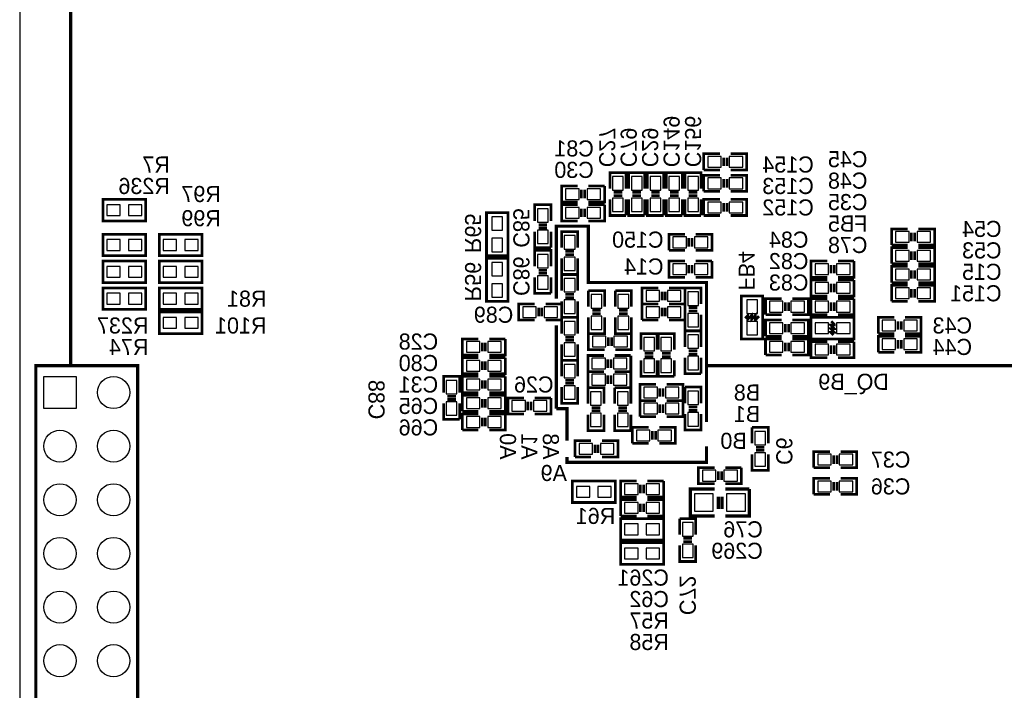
# Model space of a CAD drawing. Extents: x 0 to 80, y 0 to 145.
# Tile 3 of 5: x 0 to 47, y 63 to 95. Entities that reach past the tile are written whole.
import ezdxf

# ---------------------------------------------------------------- set-up
doc = ezdxf.new("R2010")
doc.units = 0
for name, color, linetype in [('BG_OUTLINE', 7, 'CONTINUOUS'), ('BG_SILKSCREEN_BOTTOM', 23, 'CONTINUOUS'), ('PG_SILKSCREEN_BOTTOM', 23, 'CONTINUOUS'), ('PIN_BOTTOM', 132, 'CONTINUOUS'), ('RD_SILKSCREEN_BOTTOM', 23, 'CONTINUOUS')]:
    doc.layers.add(name, color=color, linetype=linetype)

msp = doc.modelspace()

# ---------------------------------------------------------------- linework, layer by layer
at = {"layer": 'BG_OUTLINE'}
msp.add_lwpolyline([(1.999996, 139.999974, 0.414214), (0, 137.999978), (0, 56.291734)], format="xyb", dxfattribs=at)
at = {"layer": 'BG_SILKSCREEN_BOTTOM', "const_width": 0.1524}
for points in [[(2.413, 78.74), (2.413, 97.409), (17.145, 97.409), (17.145, 107.95), (0.635, 107.95), (0.635, 97.409), (2.54, 97.409)], [(25.4, 81.915), (25.4, 85.344), (26.924, 85.344), (26.924, 82.677), (32.512, 82.677), (32.512, 76.073)], [(25.4, 76.708), (25.4, 80.645)], [(1.397, 58.547), (5.588, 58.547), (5.588, 78.74), (0.762, 78.74), (0.762, 58.547), (1.397, 58.547)], [(32.512, 78.74), (53.086, 78.74)], [(25.908, 75.184), (25.908, 76.708), (25.4, 76.708)], [(32.512, 74.93), (32.512, 74.168), (25.908, 74.168), (25.908, 74.422)]]:
    msp.add_lwpolyline(points, dxfattribs=at)
at = {"layer": 'PG_SILKSCREEN_BOTTOM'}
for points, const_width in [([(33.147, 88.773), (32.385, 88.773), (32.385, 88.011)], 0.127), ([(33.3248, 88.1888), (33.3248, 88.5952)], 0.127), ([(33.4772, 88.1888), (33.4772, 88.5952)], 0.127), ([(33.655, 88.011), (34.417, 88.011), (34.417, 88.773), (33.655, 88.773)], 0.127), ([(28.702, 87.122), (28.702, 87.884), (27.94, 87.884), (27.94, 87.122)], 0.127), ([(29.591, 87.122), (29.591, 87.884), (28.829, 87.884), (28.829, 87.122)], 0.127), ([(30.48, 87.122), (30.48, 87.884), (29.718, 87.884), (29.718, 87.122)], 0.127), ([(31.369, 87.122), (31.369, 87.884), (30.607, 87.884), (30.607, 87.122)], 0.127), ([(32.258, 87.122), (32.258, 87.884), (31.496, 87.884), (31.496, 87.122)], 0.127), ([(32.385, 88.011), (33.147, 88.011)], 0.127), ([(33.147, 87.757), (32.385, 87.757), (32.385, 86.995)], 0.127), ([(33.3248, 87.1728), (33.3248, 87.5792)], 0.127), ([(33.4772, 87.1728), (33.4772, 87.5792)], 0.127), ([(33.655, 86.995), (34.417, 86.995), (34.417, 87.757), (33.655, 87.757)], 0.127), ([(26.416, 87.249), (25.654, 87.249), (25.654, 86.487), (26.416, 86.487)], 0.127), ([(27.686, 87.249), (26.924, 87.249)], 0.127), ([(26.924, 86.487), (27.686, 86.487), (27.686, 87.249)], 0.127), ([(26.5938, 87.0712), (26.5938, 86.6648)], 0.127), ([(26.7462, 87.0712), (26.7462, 86.6648)], 0.127), ([(28.5242, 86.9442), (28.1178, 86.9442)], 0.127), ([(28.5242, 86.7918), (28.1178, 86.7918)], 0.127), ([(29.4132, 86.9442), (29.0068, 86.9442)], 0.127), ([(29.4132, 86.7918), (29.0068, 86.7918)], 0.127), ([(30.3022, 86.9442), (29.8958, 86.9442)], 0.127), ([(30.3022, 86.7918), (29.8958, 86.7918)], 0.127), ([(31.1912, 86.9442), (30.7848, 86.9442)], 0.127), ([(31.1912, 86.7918), (30.7848, 86.7918)], 0.127), ([(32.0802, 86.9442), (31.6738, 86.9442)], 0.127), ([(32.0802, 86.7918), (31.6738, 86.7918)], 0.127), ([(32.385, 86.995), (33.147, 86.995)], 0.127), ([(3.937, 85.598), (5.969, 85.598), (5.969, 86.614), (3.937, 86.614), (3.937, 85.598)], 0.127), ([(25.146, 85.598), (25.146, 86.36), (24.384, 86.36), (24.384, 85.598)], 0.127), ([(26.416, 86.36), (25.654, 86.36), (25.654, 85.598), (26.416, 85.598)], 0.127), ([(26.5938, 86.1822), (26.5938, 85.7758)], 0.127), ([(26.7462, 86.1822), (26.7462, 85.7758)], 0.127), ([(27.686, 86.36), (26.924, 86.36)], 0.127), ([(26.924, 85.598), (27.686, 85.598), (27.686, 86.36)], 0.127), ([(27.94, 86.614), (27.94, 85.852), (28.702, 85.852)], 0.127), ([(28.702, 85.852), (28.702, 86.614)], 0.127), ([(28.829, 86.614), (28.829, 85.852), (29.591, 85.852)], 0.127), ([(29.591, 85.852), (29.591, 86.614)], 0.127), ([(29.718, 86.614), (29.718, 85.852), (30.48, 85.852)], 0.127), ([(30.48, 85.852), (30.48, 86.614)], 0.127), ([(30.607, 86.614), (30.607, 85.852), (31.369, 85.852)], 0.127), ([(31.369, 85.852), (31.369, 86.614)], 0.127), ([(31.496, 86.614), (31.496, 85.852), (32.258, 85.852)], 0.127), ([(32.258, 85.852), (32.258, 86.614)], 0.127), ([(33.147, 86.614), (32.385, 86.614), (32.385, 85.852)], 0.127), ([(33.3248, 86.0298), (33.3248, 86.4362)], 0.127), ([(33.4772, 86.0298), (33.4772, 86.4362)], 0.127), ([(33.655, 85.852), (34.417, 85.852), (34.417, 86.614), (33.655, 86.614)], 0.127), ([(22.098, 85.979), (22.098, 83.947), (23.114, 83.947), (23.114, 85.979), (22.098, 85.979)], 0.127), ([(32.385, 85.852), (33.147, 85.852)], 0.127), ([(24.9682, 85.4202), (24.5618, 85.4202)], 0.127), ([(24.9682, 85.2678), (24.5618, 85.2678)], 0.127), ([(5.969, 84.963), (3.937, 84.963), (3.937, 83.947), (5.969, 83.947), (5.969, 84.963)], 0.127), ([(8.636, 84.963), (6.604, 84.963), (6.604, 83.947), (8.636, 83.947), (8.636, 84.963)], 0.127), ([(24.384, 85.09), (24.384, 84.328), (25.146, 84.328)], 0.127), ([(25.146, 84.328), (25.146, 85.09)], 0.127), ([(26.416, 84.328), (26.416, 85.09), (25.654, 85.09), (25.654, 84.328)], 0.127), ([(31.496, 84.963), (30.734, 84.963), (30.734, 84.201)], 0.127), ([(31.6738, 84.3788), (31.6738, 84.7852)], 0.127), ([(31.8262, 84.3788), (31.8262, 84.7852)], 0.127), ([(32.004, 84.201), (32.766, 84.201), (32.766, 84.963), (32.004, 84.963)], 0.127), ([(42.037, 85.217), (41.275, 85.217), (41.275, 84.455)], 0.127), ([(42.2148, 84.6328), (42.2148, 85.0392)], 0.127), ([(42.3672, 84.6328), (42.3672, 85.0392)], 0.127), ([(42.545, 84.455), (43.307, 84.455), (43.307, 85.217), (42.545, 85.217)], 0.127), ([(41.275, 84.455), (42.037, 84.455)], 0.127), ([(42.037, 84.328), (41.275, 84.328), (41.275, 83.566)], 0.127), ([(42.545, 83.566), (43.307, 83.566), (43.307, 84.328), (42.545, 84.328)], 0.127), ([(25.146, 83.439), (25.146, 84.201), (24.384, 84.201), (24.384, 83.439)], 0.127), ([(26.2382, 84.1502), (25.8318, 84.1502)], 0.127), ([(26.2382, 83.9978), (25.8318, 83.9978)], 0.127), ([(30.734, 84.201), (31.496, 84.201)], 0.127), ([(42.2148, 83.7438), (42.2148, 84.1502)], 0.127), ([(42.3672, 83.7438), (42.3672, 84.1502)], 0.127), ([(5.969, 83.693), (3.937, 83.693), (3.937, 82.677), (5.969, 82.677), (5.969, 83.693)], 0.127), ([(8.636, 83.693), (6.604, 83.693), (6.604, 82.677), (8.636, 82.677), (8.636, 83.693)], 0.127), ([(23.114, 81.788), (23.114, 83.82), (22.098, 83.82), (22.098, 81.788), (23.114, 81.788)], 0.127), ([(25.654, 83.82), (25.654, 83.058), (26.416, 83.058)], 0.127), ([(26.416, 83.058), (26.416, 83.82)], 0.127), ([(31.496, 83.693), (30.734, 83.693), (30.734, 82.931), (31.496, 82.931)], 0.127), ([(31.6738, 83.5152), (31.6738, 83.1088)], 0.127), ([(31.8262, 83.5152), (31.8262, 83.1088)], 0.127), ([(32.766, 83.693), (32.004, 83.693)], 0.127), ([(32.004, 82.931), (32.766, 82.931), (32.766, 83.693)], 0.127), ([(38.227, 83.693), (37.465, 83.693), (37.465, 82.931), (38.227, 82.931)], 0.127), ([(38.4048, 83.5152), (38.4048, 83.1088)], 0.127), ([(38.5572, 83.5152), (38.5572, 83.1088)], 0.127), ([(39.497, 83.693), (38.735, 83.693)], 0.127), ([(38.735, 82.931), (39.497, 82.931), (39.497, 83.693)], 0.127), ([(41.275, 83.566), (42.037, 83.566)], 0.127), ([(42.037, 83.439), (41.275, 83.439), (41.275, 82.677)], 0.127), ([(42.545, 82.677), (43.307, 82.677), (43.307, 83.439), (42.545, 83.439)], 0.127), ([(24.384, 82.931), (24.384, 82.169), (25.146, 82.169)], 0.127), ([(24.9682, 83.2612), (24.5618, 83.2612)], 0.127), ([(24.9682, 83.1088), (24.5618, 83.1088)], 0.127), ([(25.146, 82.169), (25.146, 82.931)], 0.127), ([(25.654, 83.058), (25.654, 82.296)], 0.127), ([(26.416, 82.296), (26.416, 83.058), (25.654, 83.058)], 0.127), ([(42.2148, 82.8548), (42.2148, 83.2612)], 0.127), ([(42.3672, 82.8548), (42.3672, 83.2612)], 0.127), ([(38.227, 82.804), (37.465, 82.804), (37.465, 82.042), (38.227, 82.042)], 0.127), ([(38.4048, 82.6262), (38.4048, 82.2198)], 0.127), ([(38.5572, 82.6262), (38.5572, 82.2198)], 0.127), ([(39.497, 82.804), (38.735, 82.804)], 0.127), ([(38.735, 82.042), (39.497, 82.042), (39.497, 82.804)], 0.127), ([(41.275, 82.677), (42.037, 82.677)], 0.127), ([(42.037, 82.55), (41.275, 82.55), (41.275, 81.788)], 0.127), ([(42.545, 81.788), (43.307, 81.788), (43.307, 82.55), (42.545, 82.55)], 0.127), ([(3.937, 81.407), (5.969, 81.407), (5.969, 82.423), (3.937, 82.423), (3.937, 81.407)], 0.127), ([(8.636, 82.423), (6.604, 82.423), (6.604, 81.407), (8.636, 81.407), (8.636, 82.423)], 0.127), ([(25.8318, 82.1182), (26.2382, 82.1182)], 0.127), ([(26.924, 82.296), (26.924, 81.534)], 0.127), ([(27.686, 81.534), (27.686, 82.296), (26.924, 82.296)], 0.127), ([(28.194, 82.296), (28.194, 81.534)], 0.127), ([(28.956, 81.534), (28.956, 82.296), (28.194, 82.296)], 0.127), ([(30.226, 82.423), (29.464, 82.423), (29.464, 81.661)], 0.127), ([(30.4038, 81.8388), (30.4038, 82.2452)], 0.127), ([(30.5562, 81.8388), (30.5562, 82.2452)], 0.127), ([(30.734, 81.661), (31.496, 81.661), (31.496, 82.423), (30.734, 82.423)], 0.127), ([(32.258, 81.661), (32.258, 82.423), (31.496, 82.423), (31.496, 81.661)], 0.127), ([(34.163, 82.042), (34.163, 80.01), (35.179, 80.01), (35.179, 82.042), (34.163, 82.042)], 0.127), ([(42.2148, 81.9658), (42.2148, 82.3722)], 0.127), ([(42.3672, 81.9658), (42.3672, 82.3722)], 0.127), ([(24.384, 81.661), (23.622, 81.661), (23.622, 80.899), (24.384, 80.899)], 0.127), ([(25.654, 81.661), (24.892, 81.661)], 0.127), ([(24.892, 80.899), (25.654, 80.899), (25.654, 81.661)], 0.127), ([(25.654, 81.788), (25.654, 81.026), (26.416, 81.026), (26.416, 81.788)], 0.127), ([(25.8318, 81.9658), (26.2382, 81.9658)], 0.127), ([(29.464, 81.661), (30.226, 81.661)], 0.127), ([(30.226, 81.661), (29.464, 81.661), (29.464, 80.899)], 0.127), ([(30.734, 80.899), (31.496, 80.899), (31.496, 81.661), (30.734, 81.661)], 0.127), ([(36.068, 81.915), (35.306, 81.915), (35.306, 81.153)], 0.127), ([(36.2458, 81.3308), (36.2458, 81.7372)], 0.127), ([(36.3982, 81.3308), (36.3982, 81.7372)], 0.127), ([(36.576, 81.153), (37.338, 81.153), (37.338, 81.915), (36.576, 81.915)], 0.127), ([(38.227, 81.915), (37.465, 81.915), (37.465, 81.153), (38.227, 81.153)], 0.127), ([(38.4048, 81.7372), (38.4048, 81.3308)], 0.127), ([(38.5572, 81.7372), (38.5572, 81.3308)], 0.127), ([(39.497, 81.915), (38.735, 81.915)], 0.127), ([(38.735, 81.153), (39.497, 81.153), (39.497, 81.915)], 0.127), ([(41.275, 81.788), (42.037, 81.788)], 0.127), ([(8.636, 81.28), (6.604, 81.28), (6.604, 80.264), (8.636, 80.264), (8.636, 81.28)], 0.127), ([(24.5618, 81.4832), (24.5618, 81.0768)], 0.127), ([(24.7142, 81.4832), (24.7142, 81.0768)], 0.127), ([(27.1018, 81.3562), (27.5082, 81.3562)], 0.127), ([(27.1018, 81.2038), (27.5082, 81.2038)], 0.127), ([(28.3718, 81.3562), (28.7782, 81.3562)], 0.127), ([(28.3718, 81.2038), (28.7782, 81.2038)], 0.127), ([(30.4038, 81.0768), (30.4038, 81.4832)], 0.127), ([(30.5562, 81.0768), (30.5562, 81.4832)], 0.127), ([(31.496, 81.153), (31.496, 80.391), (32.258, 80.391)], 0.127), ([(32.0802, 81.4832), (31.6738, 81.4832)], 0.127), ([(32.0802, 81.3308), (31.6738, 81.3308)], 0.127), ([(32.258, 80.391), (32.258, 81.153)], 0.127), ([(34.3408, 80.9879), (34.4678, 81.1149), (34.4678, 80.9371), (34.6456, 81.1149), (34.6456, 80.9371), (34.8234, 81.1149), (34.8234, 80.9371), (34.8488, 80.9371), (35.0012, 81.0895)], 0.127), ([(35.306, 81.153), (36.068, 81.153)], 0.127), ([(26.416, 80.264), (26.416, 81.026), (25.654, 81.026), (25.654, 80.264)], 0.127), ([(26.924, 81.026), (26.924, 80.264), (27.686, 80.264), (27.686, 81.026)], 0.127), ([(28.194, 81.026), (28.194, 80.264), (28.956, 80.264), (28.956, 81.026)], 0.127), ([(29.464, 80.899), (30.226, 80.899)], 0.127), ([(36.068, 80.899), (35.306, 80.899), (35.306, 80.137)], 0.127), ([(36.2458, 80.3148), (36.2458, 80.7212)], 0.127), ([(36.3982, 80.3148), (36.3982, 80.7212)], 0.127), ([(36.576, 80.137), (37.338, 80.137), (37.338, 80.899), (36.576, 80.899)], 0.127), ([(37.465, 80.01), (39.497, 80.01), (39.497, 81.026), (37.465, 81.026), (37.465, 80.01)], 0.127), ([(38.5191, 80.1878), (38.3921, 80.3148), (38.5699, 80.3148), (38.3921, 80.4926), (38.5699, 80.4926), (38.3921, 80.6704), (38.5699, 80.6704), (38.5699, 80.6958), (38.4175, 80.8482)], 0.127), ([(41.402, 81.026), (40.64, 81.026), (40.64, 80.264)], 0.127), ([(41.5798, 80.4418), (41.5798, 80.8482)], 0.127), ([(41.7322, 80.4418), (41.7322, 80.8482)], 0.127), ([(41.91, 80.264), (42.672, 80.264), (42.672, 81.026), (41.91, 81.026)], 0.127), ([(27.686, 80.264), (26.924, 80.264), (26.924, 79.502), (27.686, 79.502)], 0.127), ([(28.956, 80.264), (28.194, 80.264)], 0.127), ([(28.194, 79.502), (28.956, 79.502), (28.956, 80.264)], 0.127), ([(30.1752, 79.502), (30.1752, 80.264), (29.4132, 80.264), (29.4132, 79.502)], 0.127), ([(30.988, 79.502), (30.988, 80.264), (30.226, 80.264), (30.226, 79.502)], 0.127), ([(32.258, 79.629), (32.258, 80.391), (31.496, 80.391), (31.496, 79.629)], 0.127), ([(35.306, 80.137), (36.068, 80.137)], 0.127), ([(40.64, 80.264), (41.402, 80.264)], 0.127), ([(41.402, 80.137), (40.64, 80.137), (40.64, 79.375)], 0.127), ([(41.91, 79.375), (42.672, 79.375), (42.672, 80.137), (41.91, 80.137)], 0.127), ([(21.717, 80.01), (20.955, 80.01), (20.955, 79.248), (21.717, 79.248)], 0.127), ([(21.8948, 79.8322), (21.8948, 79.4258)], 0.127), ([(22.0472, 79.8322), (22.0472, 79.4258)], 0.127), ([(22.987, 80.01), (22.225, 80.01)], 0.127), ([(22.225, 79.248), (22.987, 79.248), (22.987, 80.01)], 0.127), ([(25.654, 79.756), (25.654, 78.994), (26.416, 78.994)], 0.127), ([(26.2382, 80.0862), (25.8318, 80.0862)], 0.127), ([(26.2382, 79.9338), (25.8318, 79.9338)], 0.127), ([(26.416, 78.994), (26.416, 79.756)], 0.127), ([(27.8638, 80.0862), (27.8638, 79.6798)], 0.127), ([(28.0162, 80.0862), (28.0162, 79.6798)], 0.127), ([(36.068, 80.01), (35.306, 80.01), (35.306, 79.248)], 0.127), ([(36.2458, 79.4258), (36.2458, 79.8322)], 0.127), ([(36.3982, 79.4258), (36.3982, 79.8322)], 0.127), ([(36.576, 79.248), (37.338, 79.248), (37.338, 80.01), (36.576, 80.01)], 0.127), ([(38.227, 79.883), (37.465, 79.883), (37.465, 79.121), (38.227, 79.121)], 0.127), ([(38.4048, 79.7052), (38.4048, 79.2988)], 0.127), ([(38.5572, 79.7052), (38.5572, 79.2988)], 0.127), ([(39.497, 79.883), (38.735, 79.883)], 0.127), ([(38.735, 79.121), (39.497, 79.121), (39.497, 79.883)], 0.127), ([(41.5798, 79.5528), (41.5798, 79.9592)], 0.127), ([(41.7322, 79.5528), (41.7322, 79.9592)], 0.127), ([(27.6606, 79.2226), (26.8986, 79.2226), (26.8986, 78.4606), (27.6606, 78.4606)], 0.127), ([(28.9306, 79.2226), (28.1686, 79.2226)], 0.127), ([(28.1686, 78.4606), (28.9306, 78.4606), (28.9306, 79.2226)], 0.127), ([(29.9974, 79.3242), (29.591, 79.3242)], 0.127), ([(30.8102, 79.3242), (30.4038, 79.3242)], 0.127), ([(32.0802, 79.4512), (31.6738, 79.4512)], 0.127), ([(32.0802, 79.2988), (31.6738, 79.2988)], 0.127), ([(35.306, 79.248), (36.068, 79.248)], 0.127), ([(40.64, 79.375), (41.402, 79.375)], 0.127), ([(21.717, 79.121), (20.955, 79.121), (20.955, 78.359), (21.717, 78.359)], 0.127), ([(21.8948, 78.9432), (21.8948, 78.5368)], 0.127), ([(22.0472, 78.9432), (22.0472, 78.5368)], 0.127), ([(22.987, 79.121), (22.225, 79.121)], 0.127), ([(22.225, 78.359), (22.987, 78.359), (22.987, 79.121)], 0.127), ([(25.654, 78.994), (25.654, 78.232)], 0.127), ([(26.416, 78.232), (26.416, 78.994), (25.654, 78.994)], 0.127), ([(27.8384, 79.0448), (27.8384, 78.6384)], 0.127), ([(27.9908, 79.0448), (27.9908, 78.6384)], 0.127), ([(29.4132, 78.994), (29.4132, 78.232), (30.1752, 78.232)], 0.127), ([(29.9974, 79.1718), (29.591, 79.1718)], 0.127), ([(30.1752, 78.232), (30.1752, 78.994)], 0.127), ([(30.226, 78.994), (30.226, 78.232), (30.988, 78.232)], 0.127), ([(30.8102, 79.1718), (30.4038, 79.1718)], 0.127), ([(30.988, 78.232), (30.988, 78.994)], 0.127), ([(31.496, 79.121), (31.496, 78.359), (32.258, 78.359)], 0.127), ([(32.258, 78.359), (32.258, 79.121)], 0.127), ([(27.6606, 78.4606), (26.8986, 78.4606), (26.8986, 77.6986)], 0.127), ([(27.8384, 77.8764), (27.8384, 78.2828)], 0.127), ([(27.9908, 77.8764), (27.9908, 78.2828)], 0.127), ([(28.1686, 77.6986), (28.9306, 77.6986), (28.9306, 78.4606), (28.1686, 78.4606)], 0.127), ([(20.828, 77.47), (20.828, 78.232), (20.066, 78.232), (20.066, 77.47)], 0.127), ([(21.717, 78.232), (20.955, 78.232), (20.955, 77.47), (21.717, 77.47)], 0.127), ([(21.8948, 78.0542), (21.8948, 77.6478)], 0.127), ([(22.0472, 78.0542), (22.0472, 77.6478)], 0.127), ([(22.987, 78.232), (22.225, 78.232)], 0.127), ([(22.225, 77.47), (22.987, 77.47), (22.987, 78.232)], 0.127), ([(25.8318, 78.0542), (26.2382, 78.0542)], 0.127), ([(25.8318, 77.9018), (26.2382, 77.9018)], 0.127), ([(30.1244, 77.851), (29.3624, 77.851), (29.3624, 77.089)], 0.127), ([(30.6324, 77.089), (31.3944, 77.089), (31.3944, 77.851), (30.6324, 77.851)], 0.127), ([(21.717, 77.343), (20.955, 77.343), (20.955, 76.581)], 0.127), ([(22.225, 76.581), (22.987, 76.581), (22.987, 77.343), (22.225, 77.343)], 0.127), ([(25.654, 77.724), (25.654, 76.962), (26.416, 76.962), (26.416, 77.724)], 0.127), ([(26.8986, 77.6986), (26.8986, 76.9366)], 0.127), ([(27.6606, 76.9366), (27.6606, 77.6986), (26.8986, 77.6986)], 0.127), ([(26.8986, 77.6986), (27.6606, 77.6986)], 0.127), ([(28.1686, 77.6986), (28.1686, 76.9366)], 0.127), ([(28.9306, 76.9366), (28.9306, 77.6986), (28.1686, 77.6986)], 0.127), ([(30.3022, 77.2668), (30.3022, 77.6732)], 0.127), ([(30.4546, 77.2668), (30.4546, 77.6732)], 0.127), ([(31.496, 77.724), (31.496, 76.962)], 0.127), ([(32.258, 76.962), (32.258, 77.724), (31.496, 77.724)], 0.127), ([(20.066, 76.962), (20.066, 76.2), (20.828, 76.2)], 0.127), ([(20.6502, 77.2922), (20.2438, 77.2922)], 0.127), ([(20.6502, 77.1398), (20.2438, 77.1398)], 0.127), ([(20.828, 76.2), (20.828, 76.962)], 0.127), ([(21.8948, 76.7588), (21.8948, 77.1652)], 0.127), ([(22.0472, 76.7588), (22.0472, 77.1652)], 0.127), ([(23.876, 77.216), (23.114, 77.216), (23.114, 76.454), (23.876, 76.454)], 0.127), ([(24.0538, 77.0382), (24.0538, 76.6318)], 0.127), ([(24.2062, 77.0382), (24.2062, 76.6318)], 0.127), ([(25.146, 77.216), (24.384, 77.216)], 0.127), ([(24.384, 76.454), (25.146, 76.454), (25.146, 77.216)], 0.127), ([(30.1244, 77.089), (29.3624, 77.089), (29.3624, 76.327)], 0.127), ([(29.3624, 77.089), (30.1244, 77.089)], 0.127), ([(30.3022, 76.5048), (30.3022, 76.9112)], 0.127), ([(30.4546, 76.5048), (30.4546, 76.9112)], 0.127), ([(30.6324, 76.327), (31.3944, 76.327), (31.3944, 77.089), (30.6324, 77.089)], 0.127), ([(20.955, 76.581), (21.717, 76.581)], 0.127), ([(21.717, 76.454), (20.955, 76.454), (20.955, 75.692)], 0.127), ([(22.225, 75.692), (22.987, 75.692), (22.987, 76.454), (22.225, 76.454)], 0.127), ([(26.8986, 76.4286), (26.8986, 75.6666), (27.6606, 75.6666), (27.6606, 76.4286)], 0.127), ([(27.0764, 76.7588), (27.4828, 76.7588)], 0.127), ([(27.0764, 76.6064), (27.4828, 76.6064)], 0.127), ([(28.1686, 76.4286), (28.1686, 75.6666), (28.9306, 75.6666), (28.9306, 76.4286)], 0.127), ([(28.3464, 76.7588), (28.7528, 76.7588)], 0.127), ([(28.3464, 76.6064), (28.7528, 76.6064)], 0.127), ([(31.496, 76.454), (31.496, 75.692), (32.258, 75.692), (32.258, 76.454)], 0.127), ([(31.6738, 76.7842), (32.0802, 76.7842)], 0.127), ([(31.6738, 76.6318), (32.0802, 76.6318)], 0.127), ([(21.8948, 75.8698), (21.8948, 76.2762)], 0.127), ([(22.0472, 75.8698), (22.0472, 76.2762)], 0.127), ([(29.3624, 76.327), (30.1244, 76.327)], 0.127), ([(20.955, 75.692), (21.717, 75.692)], 0.127), ([(29.7688, 75.819), (29.0068, 75.819), (29.0068, 75.057)], 0.127), ([(29.9466, 75.2348), (29.9466, 75.6412)], 0.127), ([(30.099, 75.2348), (30.099, 75.6412)], 0.127), ([(30.2768, 75.057), (31.0388, 75.057), (31.0388, 75.819), (30.2768, 75.819)], 0.127), ([(34.671, 75.819), (34.671, 75.057)], 0.127), ([(35.433, 75.057), (35.433, 75.819), (34.671, 75.819)], 0.127), ([(27.051, 75.184), (26.289, 75.184), (26.289, 74.422)], 0.127), ([(27.2288, 74.5998), (27.2288, 75.0062)], 0.127), ([(27.3812, 74.5998), (27.3812, 75.0062)], 0.127), ([(27.559, 74.422), (28.321, 74.422), (28.321, 75.184), (27.559, 75.184)], 0.127), ([(29.0068, 75.057), (29.7688, 75.057)], 0.127), ([(34.671, 74.549), (34.671, 73.787), (35.433, 73.787), (35.433, 74.549)], 0.127), ([(34.8488, 74.8792), (35.2552, 74.8792)], 0.127), ([(34.8488, 74.7268), (35.2552, 74.7268)], 0.127), ([(38.354, 74.676), (37.592, 74.676), (37.592, 73.914)], 0.127), ([(38.862, 73.914), (39.624, 73.914), (39.624, 74.676), (38.862, 74.676)], 0.127), ([(26.289, 74.422), (27.051, 74.422)], 0.127), ([(38.5318, 74.0918), (38.5318, 74.4982)], 0.127), ([(38.6842, 74.0918), (38.6842, 74.4982)], 0.127), ([(32.893, 73.914), (32.131, 73.914), (32.131, 73.152), (32.893, 73.152)], 0.127), ([(33.0708, 73.7362), (33.0708, 73.3298)], 0.127), ([(33.2232, 73.7362), (33.2232, 73.3298)], 0.127), ([(34.163, 73.914), (33.401, 73.914)], 0.127), ([(33.401, 73.152), (34.163, 73.152), (34.163, 73.914)], 0.127), ([(37.592, 73.914), (38.354, 73.914)], 0.127), ([(28.194, 73.279), (26.162, 73.279), (26.162, 72.263), (28.194, 72.263), (28.194, 73.279)], 0.127), ([(29.21, 73.279), (28.448, 73.279), (28.448, 72.517), (29.21, 72.517)], 0.127), ([(30.48, 73.279), (29.718, 73.279)], 0.127), ([(29.718, 72.517), (30.48, 72.517), (30.48, 73.279)], 0.127), ([(38.354, 73.406), (37.592, 73.406), (37.592, 72.644)], 0.127), ([(38.5318, 72.8218), (38.5318, 73.2282)], 0.127), ([(38.6842, 72.8218), (38.6842, 73.2282)], 0.127), ([(38.862, 72.644), (39.624, 72.644), (39.624, 73.406), (38.862, 73.406)], 0.127), ([(29.3878, 73.1012), (29.3878, 72.6948)], 0.127), ([(29.5402, 73.1012), (29.5402, 72.6948)], 0.127), ([(32.893, 72.898), (31.75, 72.898), (31.75, 71.628), (32.893, 71.628)], 0.1524), ([(34.544, 72.898), (33.401, 72.898)], 0.1524), ([(33.401, 71.628), (34.544, 71.628), (34.544, 72.898)], 0.1524), ([(29.21, 72.39), (28.448, 72.39), (28.448, 71.628)], 0.127), ([(29.3878, 71.8058), (29.3878, 72.2122)], 0.127), ([(29.5402, 71.8058), (29.5402, 72.2122)], 0.127), ([(29.718, 71.628), (30.48, 71.628), (30.48, 72.39), (29.718, 72.39)], 0.127), ([(33.0708, 72.5424), (33.0708, 71.9582)], 0.1524), ([(33.2486, 72.5424), (33.2486, 71.9582)], 0.1524), ([(37.592, 72.644), (38.354, 72.644)], 0.127), ([(28.448, 71.628), (29.21, 71.628)], 0.127), ([(30.48, 71.501), (28.448, 71.501), (28.448, 70.485), (30.48, 70.485), (30.48, 71.501)], 0.127), ([(31.242, 71.501), (31.242, 70.739)], 0.127), ([(32.004, 70.739), (32.004, 71.501), (31.242, 71.501)], 0.127), ([(28.448, 69.342), (30.48, 69.342), (30.48, 70.358), (28.448, 70.358), (28.448, 69.342)], 0.127), ([(31.4198, 70.5612), (31.8262, 70.5612)], 0.127), ([(31.4198, 70.4088), (31.8262, 70.4088)], 0.127), ([(31.242, 70.231), (31.242, 69.469), (32.004, 69.469), (32.004, 70.231)], 0.127)]:
    msp.add_lwpolyline(points, dxfattribs=dict(at, const_width=const_width))
at = {"layer": 'PIN_BOTTOM'}
for points in [[(32.5755, 88.646), (32.5755, 88.138), (33.2105, 88.138), (33.2105, 88.646)], [(33.5915, 88.646), (33.5915, 88.138), (34.2265, 88.138), (34.2265, 88.646)], [(28.067, 87.0585), (28.575, 87.0585), (28.575, 87.6935), (28.067, 87.6935)], [(28.956, 87.0585), (29.464, 87.0585), (29.464, 87.6935), (28.956, 87.6935)], [(29.845, 87.0585), (30.353, 87.0585), (30.353, 87.6935), (29.845, 87.6935)], [(30.734, 87.0585), (31.242, 87.0585), (31.242, 87.6935), (30.734, 87.6935)], [(31.623, 87.0585), (32.131, 87.0585), (32.131, 87.6935), (31.623, 87.6935)], [(32.5755, 87.63), (32.5755, 87.122), (33.2105, 87.122), (33.2105, 87.63)], [(33.5915, 87.63), (33.5915, 87.122), (34.2265, 87.122), (34.2265, 87.63)], [(26.4795, 86.614), (26.4795, 87.122), (25.8445, 87.122), (25.8445, 86.614)], [(27.4955, 86.614), (27.4955, 87.122), (26.8605, 87.122), (26.8605, 86.614)], [(4.1275, 86.36), (4.1275, 85.852), (4.7625, 85.852), (4.7625, 86.36)], [(5.1435, 86.36), (5.1435, 85.852), (5.7785, 85.852), (5.7785, 86.36)], [(26.4795, 85.725), (26.4795, 86.233), (25.8445, 86.233), (25.8445, 85.725)], [(27.4955, 85.725), (27.4955, 86.233), (26.8605, 86.233), (26.8605, 85.725)], [(28.067, 86.0425), (28.575, 86.0425), (28.575, 86.6775), (28.067, 86.6775)], [(28.956, 86.0425), (29.464, 86.0425), (29.464, 86.6775), (28.956, 86.6775)], [(29.845, 86.0425), (30.353, 86.0425), (30.353, 86.6775), (29.845, 86.6775)], [(30.734, 86.0425), (31.242, 86.0425), (31.242, 86.6775), (30.734, 86.6775)], [(31.623, 86.0425), (32.131, 86.0425), (32.131, 86.6775), (31.623, 86.6775)], [(32.5755, 86.487), (32.5755, 85.979), (33.2105, 85.979), (33.2105, 86.487)], [(33.5915, 86.487), (33.5915, 85.979), (34.2265, 85.979), (34.2265, 86.487)], [(22.86, 85.7885), (22.352, 85.7885), (22.352, 85.1535), (22.86, 85.1535)], [(24.511, 85.5345), (25.019, 85.5345), (25.019, 86.1695), (24.511, 86.1695)], [(24.511, 84.5185), (25.019, 84.5185), (25.019, 85.1535), (24.511, 85.1535)], [(25.781, 84.2645), (26.289, 84.2645), (26.289, 84.8995), (25.781, 84.8995)], [(30.9245, 84.836), (30.9245, 84.328), (31.5595, 84.328), (31.5595, 84.836)], [(31.9405, 84.836), (31.9405, 84.328), (32.5755, 84.328), (32.5755, 84.836)], [(41.4655, 85.09), (41.4655, 84.582), (42.1005, 84.582), (42.1005, 85.09)], [(42.4815, 85.09), (42.4815, 84.582), (43.1165, 84.582), (43.1165, 85.09)], [(4.7625, 84.201), (4.7625, 84.709), (4.1275, 84.709), (4.1275, 84.201)], [(5.7785, 84.201), (5.7785, 84.709), (5.1435, 84.709), (5.1435, 84.201)], [(7.4295, 84.201), (7.4295, 84.709), (6.7945, 84.709), (6.7945, 84.201)], [(8.4455, 84.201), (8.4455, 84.709), (7.8105, 84.709), (7.8105, 84.201)], [(22.86, 84.7725), (22.352, 84.7725), (22.352, 84.1375), (22.86, 84.1375)], [(24.511, 83.3755), (25.019, 83.3755), (25.019, 84.0105), (24.511, 84.0105)], [(41.4655, 84.201), (41.4655, 83.693), (42.1005, 83.693), (42.1005, 84.201)], [(42.4815, 84.201), (42.4815, 83.693), (43.1165, 83.693), (43.1165, 84.201)], [(4.7625, 82.931), (4.7625, 83.439), (4.1275, 83.439), (4.1275, 82.931)], [(5.7785, 82.931), (5.7785, 83.439), (5.1435, 83.439), (5.1435, 82.931)], [(7.4295, 82.931), (7.4295, 83.439), (6.7945, 83.439), (6.7945, 82.931)], [(8.4455, 82.931), (8.4455, 83.439), (7.8105, 83.439), (7.8105, 82.931)], [(22.352, 82.9945), (22.86, 82.9945), (22.86, 83.6295), (22.352, 83.6295)], [(25.781, 83.2485), (26.289, 83.2485), (26.289, 83.8835), (25.781, 83.8835)], [(31.5595, 83.058), (31.5595, 83.566), (30.9245, 83.566), (30.9245, 83.058)], [(32.5755, 83.058), (32.5755, 83.566), (31.9405, 83.566), (31.9405, 83.058)], [(38.2905, 83.058), (38.2905, 83.566), (37.6555, 83.566), (37.6555, 83.058)], [(39.3065, 83.058), (39.3065, 83.566), (38.6715, 83.566), (38.6715, 83.058)], [(24.511, 82.3595), (25.019, 82.3595), (25.019, 82.9945), (24.511, 82.9945)], [(41.4655, 83.312), (41.4655, 82.804), (42.1005, 82.804), (42.1005, 83.312)], [(42.4815, 83.312), (42.4815, 82.804), (43.1165, 82.804), (43.1165, 83.312)], [(22.352, 81.9785), (22.86, 81.9785), (22.86, 82.6135), (22.352, 82.6135)], [(26.289, 82.8675), (25.781, 82.8675), (25.781, 82.2325), (26.289, 82.2325)], [(38.2905, 82.169), (38.2905, 82.677), (37.6555, 82.677), (37.6555, 82.169)], [(39.3065, 82.169), (39.3065, 82.677), (38.6715, 82.677), (38.6715, 82.169)], [(4.1275, 82.169), (4.1275, 81.661), (4.7625, 81.661), (4.7625, 82.169)], [(5.1435, 82.169), (5.1435, 81.661), (5.7785, 81.661), (5.7785, 82.169)], [(7.4295, 81.661), (7.4295, 82.169), (6.7945, 82.169), (6.7945, 81.661)], [(8.4455, 81.661), (8.4455, 82.169), (7.8105, 82.169), (7.8105, 81.661)], [(27.559, 82.1055), (27.051, 82.1055), (27.051, 81.4705), (27.559, 81.4705)], [(28.829, 82.1055), (28.321, 82.1055), (28.321, 81.4705), (28.829, 81.4705)], [(29.6545, 82.296), (29.6545, 81.788), (30.2895, 81.788), (30.2895, 82.296)], [(30.6705, 82.296), (30.6705, 81.788), (31.3055, 81.788), (31.3055, 82.296)], [(31.623, 81.5975), (32.131, 81.5975), (32.131, 82.2325), (31.623, 82.2325)], [(41.4655, 82.423), (41.4655, 81.915), (42.1005, 81.915), (42.1005, 82.423)], [(42.4815, 82.423), (42.4815, 81.915), (43.1165, 81.915), (43.1165, 82.423)], [(26.289, 81.8515), (25.781, 81.8515), (25.781, 81.2165), (26.289, 81.2165)], [(34.925, 81.8515), (34.417, 81.8515), (34.417, 81.2165), (34.925, 81.2165)], [(35.4965, 81.788), (35.4965, 81.28), (36.1315, 81.28), (36.1315, 81.788)], [(36.5125, 81.788), (36.5125, 81.28), (37.1475, 81.28), (37.1475, 81.788)], [(38.2905, 81.28), (38.2905, 81.788), (37.6555, 81.788), (37.6555, 81.28)], [(39.3065, 81.28), (39.3065, 81.788), (38.6715, 81.788), (38.6715, 81.28)], [(24.4475, 81.026), (24.4475, 81.534), (23.8125, 81.534), (23.8125, 81.026)], [(25.4635, 81.026), (25.4635, 81.534), (24.8285, 81.534), (24.8285, 81.026)], [(29.6545, 81.534), (29.6545, 81.026), (30.2895, 81.026), (30.2895, 81.534)], [(30.6705, 81.534), (30.6705, 81.026), (31.3055, 81.026), (31.3055, 81.534)], [(31.623, 80.5815), (32.131, 80.5815), (32.131, 81.2165), (31.623, 81.2165)], [(7.4295, 80.518), (7.4295, 81.026), (6.7945, 81.026), (6.7945, 80.518)], [(8.4455, 80.518), (8.4455, 81.026), (7.8105, 81.026), (7.8105, 80.518)], [(25.781, 80.2005), (26.289, 80.2005), (26.289, 80.8355), (25.781, 80.8355)], [(27.559, 81.0895), (27.051, 81.0895), (27.051, 80.4545), (27.559, 80.4545)], [(28.829, 81.0895), (28.321, 81.0895), (28.321, 80.4545), (28.829, 80.4545)], [(34.925, 80.8355), (34.417, 80.8355), (34.417, 80.2005), (34.925, 80.2005)], [(35.4965, 80.772), (35.4965, 80.264), (36.1315, 80.264), (36.1315, 80.772)], [(36.5125, 80.772), (36.5125, 80.264), (37.1475, 80.264), (37.1475, 80.772)], [(37.6555, 80.772), (37.6555, 80.264), (38.2905, 80.264), (38.2905, 80.772)], [(38.6715, 80.772), (38.6715, 80.264), (39.3065, 80.264), (39.3065, 80.772)], [(40.8305, 80.899), (40.8305, 80.391), (41.4655, 80.391), (41.4655, 80.899)], [(41.8465, 80.899), (41.8465, 80.391), (42.4815, 80.391), (42.4815, 80.899)], [(31.623, 79.5655), (32.131, 79.5655), (32.131, 80.2005), (31.623, 80.2005)], [(21.7805, 79.375), (21.7805, 79.883), (21.1455, 79.883), (21.1455, 79.375)], [(22.7965, 79.375), (22.7965, 79.883), (22.1615, 79.883), (22.1615, 79.375)], [(25.781, 79.1845), (26.289, 79.1845), (26.289, 79.8195), (25.781, 79.8195)], [(27.7495, 79.629), (27.7495, 80.137), (27.1145, 80.137), (27.1145, 79.629)], [(28.7655, 79.629), (28.7655, 80.137), (28.1305, 80.137), (28.1305, 79.629)], [(29.5402, 79.4385), (30.0482, 79.4385), (30.0482, 80.0735), (29.5402, 80.0735)], [(30.353, 79.4385), (30.861, 79.4385), (30.861, 80.0735), (30.353, 80.0735)], [(35.4965, 79.883), (35.4965, 79.375), (36.1315, 79.375), (36.1315, 79.883)], [(36.5125, 79.883), (36.5125, 79.375), (37.1475, 79.375), (37.1475, 79.883)], [(38.2905, 79.248), (38.2905, 79.756), (37.6555, 79.756), (37.6555, 79.248)], [(39.3065, 79.248), (39.3065, 79.756), (38.6715, 79.756), (38.6715, 79.248)], [(40.8305, 80.01), (40.8305, 79.502), (41.4655, 79.502), (41.4655, 80.01)], [(41.8465, 80.01), (41.8465, 79.502), (42.4815, 79.502), (42.4815, 80.01)], [(21.7805, 78.486), (21.7805, 78.994), (21.1455, 78.994), (21.1455, 78.486)], [(22.7965, 78.486), (22.7965, 78.994), (22.1615, 78.994), (22.1615, 78.486)], [(26.289, 78.8035), (25.781, 78.8035), (25.781, 78.1685), (26.289, 78.1685)], [(27.7241, 78.5876), (27.7241, 79.0956), (27.0891, 79.0956), (27.0891, 78.5876)], [(28.7401, 78.5876), (28.7401, 79.0956), (28.1051, 79.0956), (28.1051, 78.5876)], [(29.5402, 78.4225), (30.0482, 78.4225), (30.0482, 79.0575), (29.5402, 79.0575)], [(30.353, 78.4225), (30.861, 78.4225), (30.861, 79.0575), (30.353, 79.0575)], [(31.623, 78.5495), (32.131, 78.5495), (32.131, 79.1845), (31.623, 79.1845)], [(27.0891, 78.3336), (27.0891, 77.8256), (27.7241, 77.8256), (27.7241, 78.3336)], [(28.1051, 78.3336), (28.1051, 77.8256), (28.7401, 77.8256), (28.7401, 78.3336)], [(1.143, 78.232), (2.667, 78.232), (2.667, 76.708), (1.143, 76.708)], [(20.193, 77.4065), (20.701, 77.4065), (20.701, 78.0415), (20.193, 78.0415)], [(21.7805, 77.597), (21.7805, 78.105), (21.1455, 78.105), (21.1455, 77.597)], [(22.7965, 77.597), (22.7965, 78.105), (22.1615, 78.105), (22.1615, 77.597)], [(26.289, 77.7875), (25.781, 77.7875), (25.781, 77.1525), (26.289, 77.1525)], [(27.5336, 77.5081), (27.0256, 77.5081), (27.0256, 76.8731), (27.5336, 76.8731)], [(28.8036, 77.5081), (28.2956, 77.5081), (28.2956, 76.8731), (28.8036, 76.8731)], [(29.5529, 77.724), (29.5529, 77.216), (30.1879, 77.216), (30.1879, 77.724)], [(30.5689, 77.724), (30.5689, 77.216), (31.2039, 77.216), (31.2039, 77.724)], [(32.131, 77.5335), (31.623, 77.5335), (31.623, 76.8985), (32.131, 76.8985)], [(20.193, 76.3905), (20.701, 76.3905), (20.701, 77.0255), (20.193, 77.0255)], [(21.1455, 77.216), (21.1455, 76.708), (21.7805, 76.708), (21.7805, 77.216)], [(22.1615, 77.216), (22.1615, 76.708), (22.7965, 76.708), (22.7965, 77.216)], [(23.9395, 76.581), (23.9395, 77.089), (23.3045, 77.089), (23.3045, 76.581)], [(24.9555, 76.581), (24.9555, 77.089), (24.3205, 77.089), (24.3205, 76.581)], [(29.5529, 76.962), (29.5529, 76.454), (30.1879, 76.454), (30.1879, 76.962)], [(30.5689, 76.962), (30.5689, 76.454), (31.2039, 76.454), (31.2039, 76.962)], [(27.5336, 76.4921), (27.0256, 76.4921), (27.0256, 75.8571), (27.5336, 75.8571)], [(28.8036, 76.4921), (28.2956, 76.4921), (28.2956, 75.8571), (28.8036, 75.8571)], [(32.131, 76.5175), (31.623, 76.5175), (31.623, 75.8825), (32.131, 75.8825)], [(21.1455, 76.327), (21.1455, 75.819), (21.7805, 75.819), (21.7805, 76.327)], [(22.1615, 76.327), (22.1615, 75.819), (22.7965, 75.819), (22.7965, 76.327)], [(29.1973, 75.692), (29.1973, 75.184), (29.8323, 75.184), (29.8323, 75.692)], [(30.2133, 75.692), (30.2133, 75.184), (30.8483, 75.184), (30.8483, 75.692)], [(35.306, 75.6285), (34.798, 75.6285), (34.798, 74.9935), (35.306, 74.9935)], [(26.4795, 75.057), (26.4795, 74.549), (27.1145, 74.549), (27.1145, 75.057)], [(27.4955, 75.057), (27.4955, 74.549), (28.1305, 74.549), (28.1305, 75.057)], [(35.306, 74.6125), (34.798, 74.6125), (34.798, 73.9775), (35.306, 73.9775)], [(37.7825, 74.549), (37.7825, 74.041), (38.4175, 74.041), (38.4175, 74.549)], [(38.7985, 74.549), (38.7985, 74.041), (39.4335, 74.041), (39.4335, 74.549)], [(32.9565, 73.279), (32.9565, 73.787), (32.3215, 73.787), (32.3215, 73.279)], [(33.9725, 73.279), (33.9725, 73.787), (33.3375, 73.787), (33.3375, 73.279)], [(37.7825, 73.279), (37.7825, 72.771), (38.4175, 72.771), (38.4175, 73.279)], [(38.7985, 73.279), (38.7985, 72.771), (39.4335, 72.771), (39.4335, 73.279)], [(26.9875, 72.517), (26.9875, 73.025), (26.3525, 73.025), (26.3525, 72.517)], [(28.0035, 72.517), (28.0035, 73.025), (27.3685, 73.025), (27.3685, 72.517)], [(29.2735, 72.644), (29.2735, 73.152), (28.6385, 73.152), (28.6385, 72.644)], [(30.2895, 72.644), (30.2895, 73.152), (29.6545, 73.152), (29.6545, 72.644)], [(28.6385, 72.263), (28.6385, 71.755), (29.2735, 71.755), (29.2735, 72.263)], [(29.6545, 72.263), (29.6545, 71.755), (30.2895, 71.755), (30.2895, 72.263)], [(32.8295, 71.8566), (32.8295, 72.6694), (31.9405, 72.6694), (31.9405, 71.8566)], [(34.3535, 71.8566), (34.3535, 72.6694), (33.4645, 72.6694), (33.4645, 71.8566)], [(29.2735, 70.739), (29.2735, 71.247), (28.6385, 71.247), (28.6385, 70.739)], [(30.2895, 70.739), (30.2895, 71.247), (29.6545, 71.247), (29.6545, 70.739)], [(31.877, 71.3105), (31.369, 71.3105), (31.369, 70.6755), (31.877, 70.6755)], [(28.6385, 70.104), (28.6385, 69.596), (29.2735, 69.596), (29.2735, 70.104)], [(29.6545, 70.104), (29.6545, 69.596), (30.2895, 69.596), (30.2895, 70.104)], [(31.877, 70.2945), (31.369, 70.2945), (31.369, 69.6595), (31.877, 69.6595)]]:
    msp.add_lwpolyline(points, close=True, dxfattribs=at)
for centre in [(4.445, 77.47), (1.905, 74.93), (4.445, 74.93), (1.905, 72.39), (4.445, 72.39), (1.905, 69.85), (4.445, 69.85), (1.905, 67.31), (4.445, 67.31), (1.905, 64.77), (4.445, 64.77)]:
    msp.add_circle(centre, 0.762, dxfattribs=at)

# ---------------------------------------------------------------- texts
at = {"layer": 'BG_SILKSCREEN_BOTTOM', "text_generation_flag": 2}
for s, p in [('DQ_B9', (41.148, 77.597)), ('B8', (35.052, 77.089)), ('B1', (35.052, 76.073)), ('B0', (34.417, 74.803)), ('A9', (25.908, 73.279))]:
    msp.add_text(s, height=0.762, dxfattribs=at).set_placement(p)
for s, p in [('A0', (22.733, 74.295)), ('A1', (23.749, 74.295)), ('A8', (24.765, 74.295))]:
    msp.add_text(s, height=0.762, rotation=270, dxfattribs=at).set_placement(p)
at = {"layer": 'RD_SILKSCREEN_BOTTOM', "text_generation_flag": 2}
for s, p in [('C149', (30.48, 88.138)), ('C156', (31.496, 88.138)), ('C27', (27.432, 88.138)), ('C79', (28.448, 88.138)), ('C29', (29.464, 88.138)), ('R65', (21.082, 84.074)), ('C85', (23.368, 84.328)), ('FB4', (34.036, 82.296)), ('R56', (21.082, 81.788)), ('C86', (23.368, 82.042)), ('C88', (16.51, 76.2)), ('C6', (35.814, 74.041)), ('C72', (31.242, 66.929))]:
    msp.add_text(s, height=0.762, rotation=270, dxfattribs=at).set_placement(p)
for s, p in [('C81', (27.178, 88.646)), ('R7', (7.112, 87.884)), ('C154', (37.592, 87.884)), ('C45', (40.132, 88.138)), ('C30', (27.178, 87.63)), ('R236', (7.112, 86.868)), ('C153', (37.592, 86.868)), ('C48', (40.132, 87.122)), ('R97', (9.525, 86.487)), ('C35', (40.132, 86.106)), ('C152', (37.592, 85.852)), ('R99', (9.525, 85.344)), ('FB5', (40.132, 85.09)), ('C54', (46.482, 84.836)), ('C150', (30.48, 84.328)), ('C84', (37.338, 84.328)), ('C78', (40.132, 84.074)), ('C53', (46.482, 83.82)), ('C82', (37.338, 83.312)), ('C14', (30.48, 83.058)), ('C15', (46.482, 82.804)), ('C83', (37.338, 82.296)), ('C151', (46.482, 81.788)), ('R81', (11.684, 81.534)), ('C89', (23.368, 80.772)), ('R237', (6.096, 80.264)), ('R101', (11.684, 80.264)), ('C43', (45.085, 80.264)), ('C28', (19.812, 79.502)), ('R74', (6.096, 79.248)), ('C44', (45.085, 79.248)), ('C80', (19.812, 78.486)), ('C31', (19.812, 77.47)), ('C26', (25.273, 77.47)), ('C65', (19.812, 76.454)), ('C66', (19.812, 75.438)), ('C37', (42.164, 73.914)), ('C36', (42.164, 72.644)), ('R61', (28.194, 71.247)), ('C76', (35.179, 70.612)), ('C269', (35.179, 69.596)), ('C261', (30.734, 68.326)), ('C62', (30.734, 67.31)), ('R57', (30.734, 66.294)), ('R58', (30.734, 65.278))]:
    msp.add_text(s, height=0.762, dxfattribs=at).set_placement(p)

doc.saveas('drawing.dxf')
